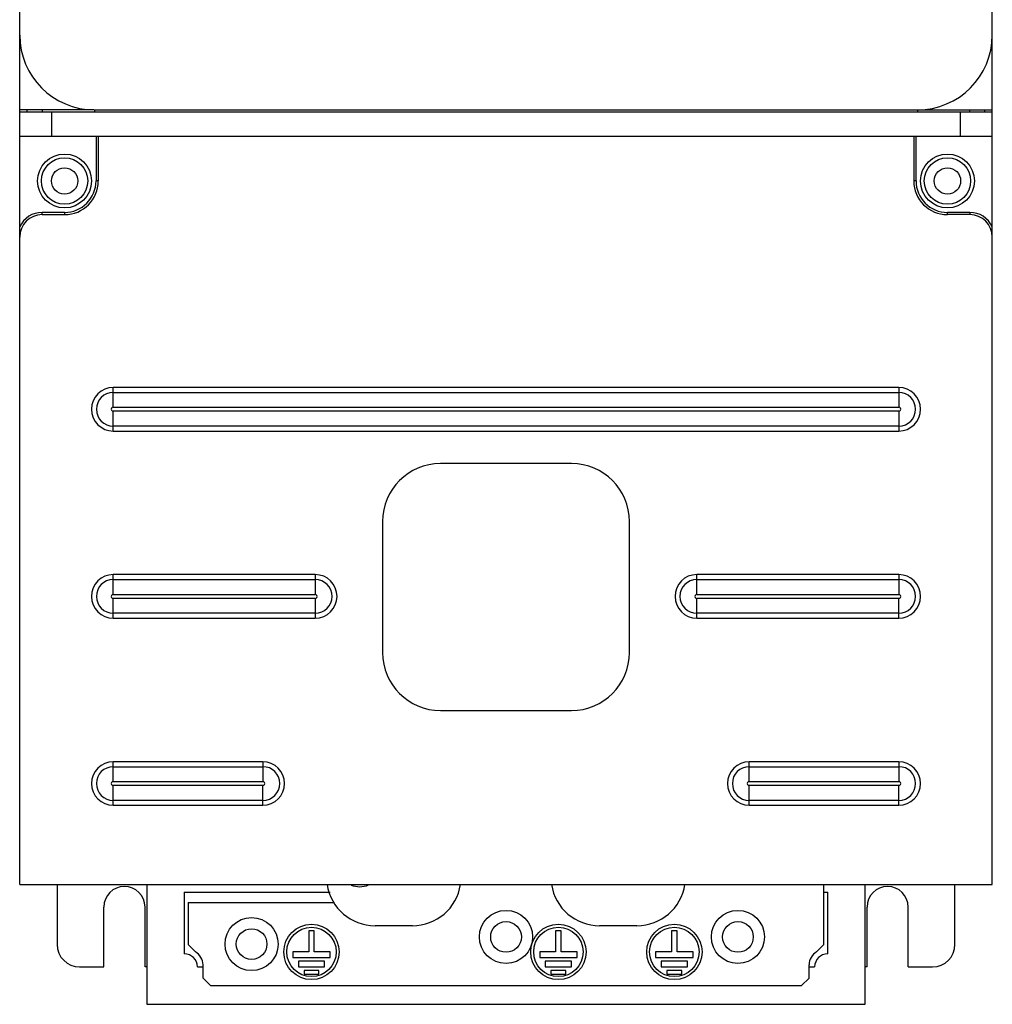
# Model space of a CAD drawing. Header units: millimetres. Extents: x 55 to 197, y 25 to 321.
# Tile 1 of 4: x 61 to 191, y 25 to 156. Entities that reach past the tile are written whole.
import ezdxf

# ---------------------------------------------------------------- set-up
doc = ezdxf.new("R2010")
doc.units = ezdxf.units.MM
doc.header["$LTSCALE"] = 22.697565
doc.layers.get('0').update_dxf_attribs({"linetype": 'CONTINUOUS'})

msp = doc.modelspace()

# ---------------------------------------------------------------- linework, layer by layer
at = {"color": 7, "linetype": 'Continuous'}
for p, q in [((61.3, 40.93), (61.3, 292.93)), ((191.3, 40.93), (191.3, 292.93)), ((71.2, 144.43), (61.3, 144.43)), ((61.3, 144.18), (191.3, 144.18)), ((62.3, 144.18), (62.3, 144.43)), ((64.3, 144.43), (64.3, 144.18)), ((65.55, 144.18), (65.55, 140.93)), ((71.3, 144.43), (71.3, 144.18)), ((71.3, 144.43), (191.3, 144.43)), ((181.3, 144.43), (181.3, 144.18)), ((187.05, 140.93), (187.05, 144.18)), ((188.3, 144.18), (188.3, 144.43)), ((190.3, 144.18), (190.3, 144.43)), ((61.3, 140.93), (191.3, 140.93)), ((71.5, 140.93), (71.5, 134.93)), ((71.8, 140.93), (71.8, 134.93)), ((180.8, 140.93), (180.8, 134.93)), ((181.1, 134.93), (181.1, 140.93)), ((71.8, 134.93), (71.5, 134.93)), ((181.1, 134.93), (180.8, 134.93)), ((64.3, 130.43), (64.3, 130.73)), ((67.3, 130.73), (64.3, 130.73)), ((64.3, 130.43), (67.3, 130.43)), ((67.3, 130.73), (67.3, 130.43)), ((188.29, 130.73), (185.3, 130.73)), ((185.3, 130.43), (185.3, 130.73)), ((188.3, 130.43), (185.3, 130.43)), ((188.3, 130.73), (188.3, 130.43)), ((178.8, 107.34), (73.8, 107.34)), ((73.8, 104.7), (73.8, 107.34)), ((73.8, 106.68), (178.8, 106.68)), ((178.8, 107.34), (178.8, 106.68)), ((178.8, 106.68), (178.8, 104.7)), ((73.8, 104.7), (178.8, 104.7)), ((178.8, 104.17), (73.8, 104.17)), ((73.8, 102.18), (73.8, 104.17)), ((178.8, 104.17), (178.8, 102.18)), ((178.8, 102.18), (73.8, 102.18)), ((73.8, 101.52), (73.8, 102.18)), ((73.8, 101.52), (178.8, 101.52)), ((178.8, 102.18), (178.8, 101.52)), ((135.05, 97.18), (117.55, 97.18)), ((109.8, 89.43), (109.8, 71.93)), ((142.8, 71.93), (142.8, 89.43)), ((100.8, 82.34), (73.8, 82.34)), ((73.8, 79.7), (73.8, 82.34)), ((73.8, 81.68), (100.8, 81.68)), ((100.8, 82.34), (100.8, 81.68)), ((100.8, 81.68), (100.8, 79.7)), ((178.8, 82.34), (151.8, 82.34)), ((151.8, 81.68), (151.8, 82.34)), ((151.8, 81.68), (178.8, 81.68)), ((151.8, 79.7), (151.8, 81.68)), ((178.8, 82.34), (178.8, 81.68)), ((178.8, 81.68), (178.8, 79.7)), ((73.8, 79.7), (100.8, 79.7)), ((100.8, 79.17), (73.8, 79.17)), ((73.8, 77.18), (73.8, 79.17)), ((100.8, 79.17), (100.8, 77.18)), ((151.8, 79.7), (178.8, 79.7)), ((178.8, 79.17), (151.8, 79.17)), ((151.8, 77.18), (151.8, 79.17)), ((178.8, 76.52), (178.8, 79.17)), ((100.8, 77.18), (73.8, 77.18)), ((73.8, 76.52), (73.8, 77.18)), ((73.8, 76.52), (100.8, 76.52)), ((100.8, 77.18), (100.8, 76.52)), ((178.8, 77.18), (151.8, 77.18)), ((151.8, 76.52), (151.8, 77.18)), ((151.8, 76.52), (178.8, 76.52)), ((117.55, 64.18), (135.05, 64.18)), ((93.8, 57.34), (73.8, 57.34)), ((73.8, 56.68), (73.8, 57.34)), ((73.8, 56.68), (93.8, 56.68)), ((73.8, 54.7), (73.8, 56.68)), ((93.8, 57.34), (93.8, 56.68)), ((93.8, 56.68), (93.8, 54.7)), ((178.8, 57.34), (158.8, 57.34)), ((158.8, 56.68), (158.8, 57.34)), ((158.8, 56.68), (178.8, 56.68)), ((158.8, 54.7), (158.8, 56.68)), ((178.8, 57.34), (178.8, 56.68)), ((178.8, 56.68), (178.8, 54.7)), ((73.8, 54.7), (93.8, 54.7)), ((93.8, 54.17), (73.8, 54.17)), ((73.8, 52.18), (73.8, 54.17)), ((93.8, 51.52), (93.8, 54.17)), ((158.8, 54.7), (178.8, 54.7)), ((178.8, 54.17), (158.8, 54.17)), ((158.8, 52.18), (158.8, 54.17)), ((178.8, 51.52), (178.8, 54.17)), ((93.8, 52.18), (73.8, 52.18)), ((73.8, 51.52), (73.8, 52.18)), ((73.8, 51.52), (93.8, 51.52)), ((178.8, 52.18), (158.8, 52.18)), ((158.8, 51.52), (158.8, 52.18)), ((158.8, 51.52), (178.8, 51.52)), ((61.3, 40.93), (191.3, 40.93)), ((66.3, 40.93), (66.3, 32.93)), ((78.3, 40.93), (78.3, 24.93)), ((107.8, 40.93), (107.8, 40.87)), ((168.8, 32.93), (168.8, 40.93)), ((174.3, 24.93), (174.3, 40.93)), ((186.3, 32.93), (186.3, 40.93)), ((83.3, 39.93), (102.79, 39.93)), ((83.3, 39.93), (83.3, 31.68)), ((168.8, 39.93), (169.3, 39.93)), ((169.3, 31.68), (169.3, 39.93)), ((83.8, 38.53), (103.36, 38.53)), ((83.8, 38.53), (83.8, 32.93)), ((72.55, 29.93), (72.55, 37.93)), ((78.05, 29.93), (78.05, 37.93)), ((174.55, 29.93), (174.55, 37.93)), ((180.05, 29.93), (180.05, 37.93)), ((100.67, 34.73), (99.93, 34.73)), ((99.93, 34.73), (99.93, 31.93)), ((100.67, 31.93), (100.67, 34.73)), ((113.8, 35.43), (108.8, 35.43)), ((133.67, 34.73), (132.93, 34.73)), ((132.93, 34.73), (132.93, 31.93)), ((133.67, 31.93), (133.67, 34.73)), ((143.8, 35.43), (138.8, 35.43)), ((149.17, 34.73), (148.43, 34.73)), ((148.43, 34.73), (148.43, 31.93)), ((149.17, 31.93), (149.17, 34.73)), ((83.8, 32.93), (84.8, 31.93)), ((167.8, 31.93), (168.8, 32.93)), ((99.93, 31.93), (97.8, 31.93)), ((97.8, 31.93), (97.8, 31.19)), ((102.8, 31.93), (100.67, 31.93)), ((102.8, 31.19), (102.8, 31.93)), ((132.93, 31.93), (130.8, 31.93)), ((130.8, 31.93), (130.8, 31.19)), ((135.8, 31.93), (133.67, 31.93)), ((135.8, 31.19), (135.8, 31.93)), ((148.43, 31.93), (146.3, 31.93)), ((146.3, 31.93), (146.3, 31.19)), ((151.3, 31.93), (149.17, 31.93)), ((151.3, 31.19), (151.3, 31.93)), ((97.8, 31.19), (102.8, 31.19)), ((102.05, 30.69), (98.55, 30.69)), ((98.55, 30.69), (98.55, 29.94)), ((102.05, 29.94), (102.05, 30.69)), ((130.8, 31.19), (135.8, 31.19)), ((135.05, 30.69), (131.55, 30.69)), ((131.55, 30.69), (131.55, 29.94)), ((135.05, 29.94), (135.05, 30.69)), ((146.3, 31.19), (151.3, 31.19)), ((150.55, 30.69), (147.05, 30.69)), ((147.05, 30.69), (147.05, 29.94)), ((150.55, 29.94), (150.55, 30.69)), ((69.3, 29.93), (72.55, 29.93)), ((78.3, 29.93), (78.05, 29.93)), ((85.05, 29.93), (85.8, 29.93)), ((85.8, 28.43), (85.8, 30.2)), ((98.55, 29.94), (102.05, 29.94)), ((101.3, 29.44), (99.3, 29.44)), ((99.3, 29.44), (99.3, 28.94)), ((99.3, 28.94), (101.3, 28.94)), ((101.3, 28.94), (101.3, 29.44)), ((131.55, 29.94), (135.05, 29.94)), ((134.3, 29.44), (132.3, 29.44)), ((132.3, 29.44), (132.3, 28.94)), ((132.3, 28.94), (134.3, 28.94)), ((134.3, 28.94), (134.3, 29.44)), ((147.05, 29.94), (150.55, 29.94)), ((149.8, 29.44), (147.8, 29.44)), ((147.8, 29.44), (147.8, 28.94)), ((147.8, 28.94), (149.8, 28.94)), ((149.8, 28.94), (149.8, 29.44)), ((166.8, 28.43), (166.8, 30.2)), ((166.8, 29.93), (167.55, 29.93)), ((174.55, 29.93), (174.3, 29.93)), ((180.05, 29.93), (183.3, 29.93)), ((85.8, 28.43), (86.8, 27.43)), ((165.8, 27.43), (166.8, 28.43)), ((86.8, 27.43), (165.8, 27.43)), ((78.3, 24.93), (174.3, 24.93))]:
    msp.add_line(p, q, dxfattribs=at)
for centre, radius in [((67.3, 134.93), 3.6), ((185.3, 134.93), 3.6), ((67.3, 134.93), 3.1), ((185.3, 134.93), 3.1), ((67.3, 134.93), 1.76), ((185.3, 134.93), 1.76), ((126.3, 33.93), 3.55), ((157.3, 33.93), 3.55), ((92.3, 32.98), 3.55), ((100.3, 31.93), 3.7), ((126.3, 33.93), 2.05), ((133.3, 31.93), 3.7), ((148.8, 31.93), 3.7), ((157.3, 33.93), 2.05), ((92.3, 32.98), 2.05), ((100.3, 31.93), 3.3), ((133.3, 31.93), 3.3), ((148.8, 31.93), 3.3)]:
    msp.add_circle(centre, radius, dxfattribs=at)
for centre, radius, start, end in [((71.3, 154.43), 10, 180, 270), ((181.3, 154.43), 10, 270, 360), ((67.3, 134.93), 4.5, 270, 360), ((67.3, 134.93), 4.2, 270, 360), ((185.3, 134.93), 4.5, 180, 270), ((185.3, 134.93), 4.2, 180, 270), ((64.3, 127.43), 3.3, 89.9219, 155.3797), ((64.3, 127.43), 3, 90, 180), ((188.3, 127.43), 3.3, 24.62, 90.0749), ((188.3, 127.43), 3, 0, 90), ((73.8, 104.43), 2.91, 90, 270), ((73.8, 104.43), 2.25, 90.1111, 269.9954), ((178.8, 104.43), 2.91, 270, 90), ((178.8, 104.43), 2.25, 270, 89.9954), ((73.8, 104.43), 0.264, 90.0083, 270.0136), ((178.8, 104.43), 0.264, 270.0083, 90.0136), ((117.55, 89.43), 7.75, 90, 180), ((135.05, 89.43), 7.75, 0, 90), ((73.8, 79.43), 2.91, 90, 270), ((73.8, 79.43), 2.25, 90.1111, 269.9954), ((100.8, 79.43), 2.91, 270, 90), ((100.8, 79.43), 2.25, 270, 89.9954), ((151.8, 79.43), 2.91, 90, 270), ((151.8, 79.43), 2.25, 90, 269.9954), ((178.8, 79.43), 2.91, 270, 90), ((178.8, 79.43), 2.25, 270.1111, 89.9954), ((73.8, 79.43), 0.264, 90.0083, 270.0136), ((100.8, 79.43), 0.264, 270.0083, 90.0136), ((151.8, 79.43), 0.264, 90.0083, 270.0136), ((178.8, 79.43), 0.264, 270.0084, 90.0137), ((117.55, 71.93), 7.75, 180, 270), ((135.05, 71.93), 7.75, 270, 360), ((73.8, 54.43), 2.91, 90, 270), ((73.8, 54.43), 2.25, 90, 269.9956), ((93.8, 54.43), 2.91, 270, 90), ((93.8, 54.43), 2.25, 270.1111, 89.9956), ((158.8, 54.43), 2.91, 90, 270), ((158.8, 54.43), 2.25, 90, 269.9956), ((178.8, 54.43), 2.91, 270, 90), ((178.8, 54.43), 2.25, 270.1111, 89.9956), ((73.8, 54.43), 0.264, 90.0083, 270.0136), ((93.8, 54.43), 0.264, 270.0084, 90.0137), ((158.8, 54.43), 0.264, 90.0083, 270.0136), ((178.8, 54.43), 0.264, 270.0084, 90.0137), ((108.8, 41.93), 6.5, 188.8499, 270), ((106.75, 43.64), 3, 247.3892, 292.8039), ((113.8, 41.93), 6.5, 270, 351.1501), ((138.8, 41.93), 6.5, 188.8499, 270), ((143.8, 41.93), 6.5, 270, 351.1501), ((75.3, 37.93), 2.75, 0, 180), ((177.3, 37.93), 2.75, 0, 180), ((69.3, 32.93), 3, 180, 270), ((183.3, 32.93), 3, 270, 360), ((83.3, 29.93), 1.75, 0, 90), ((83.8, 30.2), 2, 0, 60), ((168.8, 30.2), 2, 120, 180), ((169.3, 29.93), 1.75, 90, 180)]:
    msp.add_arc(centre, radius, start, end, dxfattribs=at)

doc.saveas('drawing.dxf')
